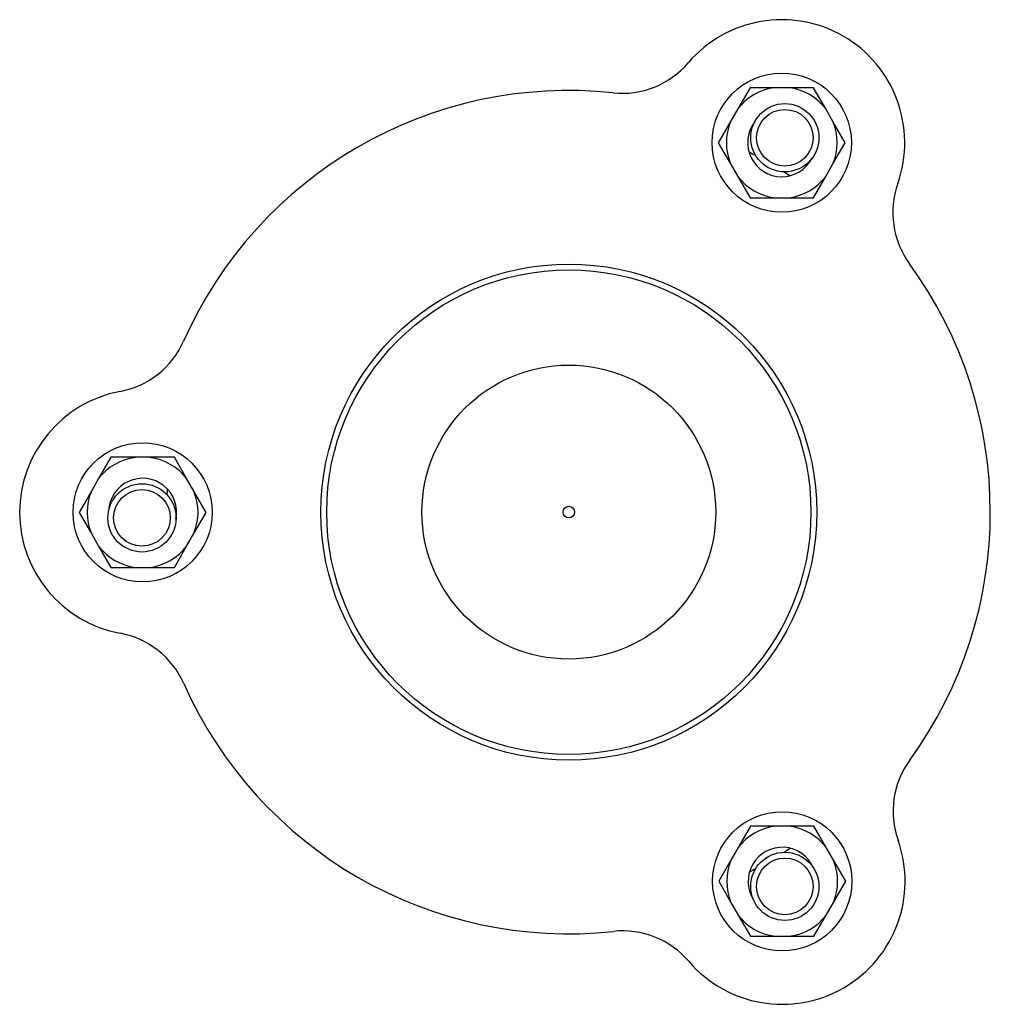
# Model space of a CAD drawing. Header units: millimetres. Extents: x 577 to 4791, y 137 to 743.
# Tile 1 of 4: x 582 to 749, y 356 to 525. Entities that reach past the tile are written whole.
import ezdxf

# ---------------------------------------------------------------- set-up
doc = ezdxf.new("R2010")
doc.units = ezdxf.units.MM
doc.layers.add('DETAIL', color=2, linetype='Continuous')

msp = doc.modelspace()

# ---------------------------------------------------------------- linework, layer by layer
at = {"layer": 'DETAIL'}
for p, q in [((707.72, 513.73), (705.61, 510.07)), ((711.95, 513.73), (707.72, 513.73)), ((714.44, 513.73), (711.95, 513.73)), ((718.67, 513.73), (714.44, 513.73)), ((720.79, 510.07), (718.67, 513.73)), ((705.61, 510.07), (704.36, 507.91)), ((722.03, 507.91), (720.79, 510.07)), ((704.36, 507.91), (702.25, 504.25)), ((724.15, 504.25), (722.03, 507.91)), ((702.25, 504.25), (704.36, 500.58)), ((722.03, 500.58), (724.15, 504.25)), ((704.36, 500.58), (705.61, 498.43)), ((720.79, 498.43), (722.03, 500.58)), ((705.61, 498.43), (707.72, 494.76)), ((718.67, 494.76), (720.79, 498.43)), ((707.72, 494.76), (711.95, 494.76)), ((711.95, 494.76), (714.44, 494.76)), ((714.44, 494.76), (718.67, 494.76)), ((597.51, 450.02), (595.39, 446.35)), ((601.74, 450.02), (597.51, 450.02)), ((604.23, 450.02), (601.74, 450.02)), ((608.46, 450.02), (604.23, 450.02)), ((610.57, 446.35), (608.46, 450.02)), ((595.39, 446.35), (594.15, 444.2)), ((611.82, 444.2), (610.57, 446.35)), ((594.15, 444.2), (592.03, 440.53)), ((613.93, 440.53), (611.82, 444.2)), ((592.03, 440.53), (594.15, 436.87)), ((611.82, 436.87), (613.93, 440.53)), ((594.15, 436.87), (595.39, 434.71)), ((610.57, 434.71), (611.82, 436.87)), ((595.39, 434.71), (597.51, 431.05)), ((608.46, 431.05), (610.57, 434.71)), ((597.51, 431.05), (601.74, 431.05)), ((601.74, 431.05), (604.23, 431.05)), ((604.23, 431.05), (608.46, 431.05)), ((707.79, 386.42), (705.68, 382.76)), ((712.02, 386.42), (707.79, 386.42)), ((714.51, 386.42), (712.02, 386.42)), ((718.74, 386.42), (714.51, 386.42)), ((720.86, 382.76), (718.74, 386.42)), ((705.68, 382.76), (704.43, 380.61)), ((722.1, 380.61), (720.86, 382.76)), ((704.43, 380.61), (702.32, 376.94)), ((724.22, 376.94), (722.1, 380.61)), ((702.32, 376.94), (704.43, 373.28)), ((722.1, 373.28), (724.22, 376.94)), ((704.43, 373.28), (705.68, 371.12)), ((720.86, 371.12), (722.1, 373.28)), ((705.68, 371.12), (707.79, 367.46)), ((718.74, 367.46), (720.86, 371.12)), ((707.79, 367.46), (712.02, 367.46)), ((712.02, 367.46), (714.51, 367.46)), ((714.51, 367.46), (718.74, 367.46))]:
    msp.add_line(p, q, dxfattribs=at)
at = {"layer": 'DETAIL', "flags": 128}
for points in [[(684.12, 512.85), (685.02, 512.78), (685.93, 512.77), (686.83, 512.81), (687.74, 512.91), (688.63, 513.06), (689.51, 513.26), (690.38, 513.52), (691.23, 513.83), (692.07, 514.19), (692.88, 514.6), (693.66, 515.06), (694.41, 515.57), (695.13, 516.12), (695.82, 516.71), (696.47, 517.35), (697.08, 518.02)], [(733.19, 497.19), (732.91, 496.33), (732.69, 495.45), (732.52, 494.56), (732.41, 493.66), (732.35, 492.75), (732.34, 491.85), (732.39, 490.94), (732.5, 490.04), (732.65, 489.15), (732.87, 488.26), (733.13, 487.4), (733.45, 486.55), (733.82, 485.72), (734.24, 484.91), (734.7, 484.13), (735.21, 483.39)], [(599.1, 461.37), (599.98, 461.57), (600.85, 461.81), (601.71, 462.11), (602.55, 462.46), (603.36, 462.86), (604.15, 463.31), (604.91, 463.81), (605.64, 464.35), (606.33, 464.93), (606.99, 465.56), (607.61, 466.22), (608.18, 466.92), (608.72, 467.65), (609.21, 468.42), (609.65, 469.21), (610.04, 470.03)], [(610.07, 411.05), (609.68, 411.86), (609.24, 412.65), (608.75, 413.42), (608.21, 414.15), (607.64, 414.85), (607.02, 415.51), (606.36, 416.14), (605.66, 416.72), (604.93, 417.26), (604.17, 417.76), (603.39, 418.2), (602.57, 418.6), (601.73, 418.95), (600.88, 419.25), (600, 419.5), (599.12, 419.69)], [(735.26, 397.83), (734.75, 397.08), (734.29, 396.3), (733.87, 395.49), (733.5, 394.66), (733.18, 393.81), (732.92, 392.95), (732.71, 392.06), (732.55, 391.17), (732.45, 390.27), (732.4, 389.36), (732.4, 388.46), (732.47, 387.55), (732.58, 386.65), (732.75, 385.76), (732.98, 384.88), (733.25, 384.02)], [(697.16, 363.15), (696.56, 363.82), (695.9, 364.46), (695.22, 365.05), (694.49, 365.6), (693.74, 366.11), (692.96, 366.56), (692.15, 366.97), (691.32, 367.33), (690.46, 367.64), (689.59, 367.9), (688.71, 368.1), (687.82, 368.25), (686.91, 368.35), (686.01, 368.39), (685.1, 368.38), (684.2, 368.31)]]:
    msp.add_lwpolyline(points, dxfattribs=at)
at = {"layer": 'DETAIL'}
for centre, radius in [((713.2, 504.25), 12), ((713.73, 505.1), 5.88), ((713.73, 505.1), 4.88), ((676.48, 440.57), 42.75), ((676.48, 440.57), 41.75), ((676.48, 440.58), 25.33), ((602.98, 440.53), 12), ((602.87, 439.58), 5.88), ((602.87, 439.58), 4.88), ((676.48, 440.58), 1), ((713.27, 376.94), 12), ((713.73, 376.07), 5.88), ((713.73, 376.07), 4.88)]:
    msp.add_circle(centre, radius, dxfattribs=at)
for centre, radius, start, end in [((713.2, 504.25), 21.2, 340.5677, 139.4966), ((676.48, 440.57), 72.68, 83.9719, 156.0924), ((713.2, 504.25), 9.56, 97.4796, 142.5204), ((713.2, 504.25), 9.56, 37.4796, 82.5204), ((713.2, 504.25), 9.56, 157.4796, 202.5204), ((713.2, 504.25), 5.87, 143.0402, 332.9035), ((713.2, 504.25), 9.56, 337.4796, 22.5204), ((676.48, 440.57), 69.37, 62.2676, 63.3826), ((676.48, 440.57), 69.37, 56.6817, 57.7408), ((713.2, 504.25), 9.56, 217.4796, 262.5204), ((713.2, 504.25), 9.56, 277.4796, 322.5204), ((676.48, 440.57), 72.68, 323.9719, 36.0924), ((602.98, 440.53), 21.2, 100.5677, 259.4966), ((602.98, 440.53), 9.56, 97.4796, 142.5204), ((602.98, 440.53), 9.56, 37.4796, 82.5204), ((602.98, 440.53), 5.87, 348.2276, 177.5534), ((602.98, 440.53), 9.56, 157.4796, 202.5204), ((676.48, 440.57), 69.37, 176.6817, 177.5243), ((602.98, 440.53), 9.56, 337.4796, 22.5204), ((602.98, 440.53), 9.56, 217.4796, 262.5204), ((602.98, 440.53), 9.56, 277.4796, 322.5204), ((676.48, 440.57), 72.68, 203.9719, 276.0924), ((713.27, 376.94), 9.56, 97.4796, 142.5204), ((713.27, 376.94), 9.56, 37.4796, 82.5204), ((713.27, 376.94), 21.2, 220.5677, 19.4966), ((713.27, 376.94), 5.87, 23.0941, 212.7721), ((676.48, 440.57), 69.37, 302.295, 303.3826), ((713.27, 376.94), 9.56, 157.4796, 202.5204), ((713.27, 376.94), 9.56, 337.4796, 22.5204), ((676.48, 440.57), 69.37, 296.6817, 297.7134), ((713.27, 376.94), 9.56, 217.4796, 262.5204), ((713.27, 376.94), 9.56, 277.4796, 322.5204)]:
    msp.add_arc(centre, radius, start, end, dxfattribs=at)

doc.saveas('drawing.dxf')
